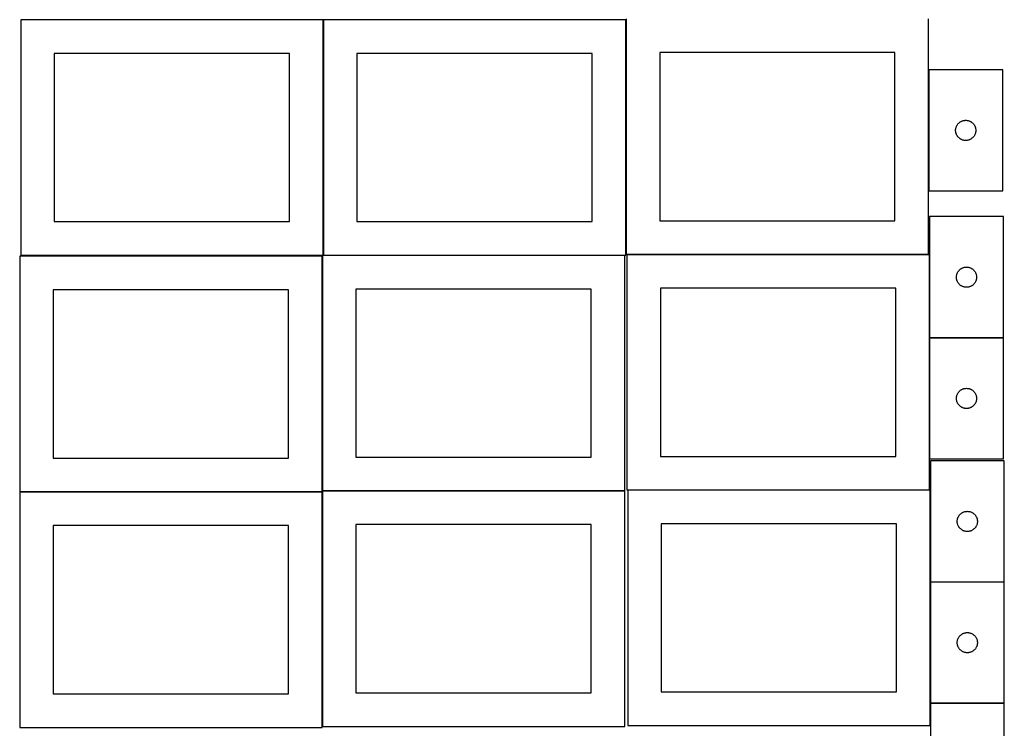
# Model space of a CAD drawing. Header units: millimetres. Extents: x 7 to 1493, y 8 to 2993.
# Tile 2 of 13: x 7 to 1471, y 1060 to 2113. Entities that reach past the tile are written whole.
import ezdxf

# ---------------------------------------------------------------- set-up
doc = ezdxf.new("R2010")
doc.units = ezdxf.units.MM
doc.layers.add('COMMON', color=5, linetype='CONTINUOUS', true_color=0x0000ff)
doc.layers.add('CUT', color=7, linetype='CONTINUOUS', true_color=0x000000)

msp = doc.modelspace()

# ---------------------------------------------------------------- linework, layer by layer
at = {"layer": 'COMMON'}
for p, q in [((458.10668, 1762.823825), (458.10668, 2112.823825)), ((908.306681, 1764.148605), (908.306681, 2112.823825)), ((1358.506681, 2038.456357), (1358.506681, 1858.456357)), ((456.624736, 1412.623824), (456.624736, 1761.299045)), ((906.724736, 1762.723825), (458.20668, 1762.723825)), ((1358.406681, 1764.048605), (909.574234, 1764.048605)), ((1359.674234, 1763.948604), (1359.674234, 1640.247744)), ((1359.674234, 1640.047743), (1359.674234, 1460.047743)), ((1469.774235, 1640.147744), (1359.774235, 1640.147744)), ((456.524735, 1411.199045), (6.524735, 1411.199045)), ((456.624736, 1062.423823), (456.624736, 1411.099044)), ((906.724736, 1412.523824), (456.724736, 1412.523824)), ((1359.574234, 1413.848604), (910.812424, 1413.848604)), ((1360.912424, 1413.748603), (1360.912424, 1277.198183)), ((1360.912424, 1276.998182), (1360.912424, 1096.998182)), ((1471.012425, 1277.098183), (1361.012425, 1277.098183)), ((1360.912424, 1096.798181), (1360.912424, 1063.748603)), ((1471.012425, 1096.898182), (1361.012425, 1096.898182))]:
    msp.add_line(p, q, dxfattribs=at)
at = {"layer": 'CUT'}
for p, q in [((458.006679, 2112.823825), (8.006679, 2112.823825)), ((8.006679, 2112.823825), (8.006679, 1762.823825)), ((458.006679, 1762.823825), (458.006679, 2112.823825)), ((908.20668, 2112.823825), (458.20668, 2112.823825)), ((458.20668, 2112.823825), (458.20668, 1762.823825)), ((908.20668, 1762.823825), (908.20668, 2112.823825)), ((908.406681, 2114.148605), (908.406681, 1764.148605)), ((1358.406681, 1764.148605), (1358.406681, 2114.148605)), ((408.006679, 2062.823825), (58.006679, 2062.823825)), ((58.006679, 2062.823825), (58.006679, 1812.823825)), ((408.006679, 1812.823825), (408.006679, 2062.823825)), ((858.20668, 2062.823825), (508.20668, 2062.823825)), ((508.20668, 2062.823825), (508.20668, 1812.823825)), ((858.20668, 1812.823825), (858.20668, 2062.823825)), ((1308.406681, 2064.148605), (958.406681, 2064.148605)), ((958.406681, 2064.148605), (958.406681, 1814.148605)), ((1308.406681, 1814.148605), (1308.406681, 2064.148605)), ((1358.606682, 2038.456357), (1358.606682, 1858.456357)), ((1468.606682, 2038.456357), (1358.606682, 2038.456357)), ((1468.606682, 1858.456357), (1468.606682, 2038.456357)), ((1407.599874, 1962.201111), (1408.315401, 1962.492109)), ((1408.315401, 1962.492109), (1409.04496, 1962.745888)), ((1409.04496, 1962.745888), (1409.786616, 1962.961773)), ((1409.786616, 1962.961773), (1410.538401, 1963.139192)), ((1410.538401, 1963.139192), (1411.298324, 1963.277675)), ((1411.298324, 1963.277675), (1412.064367, 1963.376855)), ((1412.064367, 1963.376855), (1412.834501, 1963.436468)), ((1412.834501, 1963.436468), (1413.606682, 1963.456357)), ((1413.606682, 1963.456357), (1414.378864, 1963.436468)), ((1414.378864, 1963.436468), (1415.148997, 1963.376855)), ((1415.148997, 1963.376855), (1415.915041, 1963.277675)), ((1415.915041, 1963.277675), (1416.674963, 1963.139192)), ((1416.674963, 1963.139192), (1417.426749, 1962.961773)), ((1417.426749, 1962.961773), (1418.168405, 1962.745888)), ((1418.168405, 1962.745888), (1418.897964, 1962.492109)), ((1418.897964, 1962.492109), (1419.613491, 1962.201111)), ((1398.611655, 1948.842576), (1398.65142, 1949.613989)), ((1398.611655, 1948.070138), (1398.611655, 1948.842576)), ((1398.65142, 1947.298725), (1398.611655, 1948.070138)), ((1398.65142, 1949.613989), (1398.730842, 1950.382332)), ((1398.730842, 1950.382332), (1398.849713, 1951.145568)), ((1398.849713, 1951.145568), (1399.007717, 1951.901673)), ((1399.007717, 1951.901673), (1399.204434, 1952.648642)), ((1399.204434, 1952.648642), (1399.439344, 1953.384493)), ((1399.439344, 1953.384493), (1399.711823, 1954.107275)), ((1399.711823, 1954.107275), (1400.021148, 1954.815073)), ((1400.021148, 1954.815073), (1400.3665, 1955.506008)), ((1400.3665, 1955.506008), (1400.746963, 1956.178249)), ((1400.746963, 1956.178249), (1401.161527, 1956.830013)), ((1401.161527, 1956.830013), (1401.609094, 1957.459571)), ((1401.609094, 1957.459571), (1402.088476, 1958.065255)), ((1402.088476, 1958.065255), (1402.598402, 1958.645457)), ((1402.598402, 1958.645457), (1403.13752, 1959.19864)), ((1403.13752, 1959.19864), (1403.704401, 1959.723336)), ((1403.704401, 1959.723336), (1404.29754, 1960.218154)), ((1404.29754, 1960.218154), (1404.915366, 1960.681782)), ((1404.915366, 1960.681782), (1405.556239, 1961.11299)), ((1405.556239, 1961.11299), (1406.218461, 1961.510636)), ((1406.218461, 1961.510636), (1406.900276, 1961.873663)), ((1406.900276, 1961.873663), (1407.599874, 1962.201111)), ((1419.613491, 1962.201111), (1420.313089, 1961.873663)), ((1420.313089, 1961.873663), (1420.994903, 1961.510636)), ((1420.994903, 1961.510636), (1421.657125, 1961.11299)), ((1421.657125, 1961.11299), (1422.297999, 1960.681782)), ((1422.297999, 1960.681782), (1422.915825, 1960.218154)), ((1422.915825, 1960.218154), (1423.508964, 1959.723336)), ((1423.508964, 1959.723336), (1424.075845, 1959.19864)), ((1424.075845, 1959.19864), (1424.614963, 1958.645457)), ((1424.614963, 1958.645457), (1425.124889, 1958.065255)), ((1425.124889, 1958.065255), (1425.604271, 1957.459571)), ((1425.604271, 1957.459571), (1426.051838, 1956.830013)), ((1426.051838, 1956.830013), (1426.466402, 1956.178249)), ((1426.466402, 1956.178249), (1426.846864, 1955.506008)), ((1426.846864, 1955.506008), (1427.192216, 1954.815073)), ((1427.192216, 1954.815073), (1427.501542, 1954.107275)), ((1427.501542, 1954.107275), (1427.774021, 1953.384493)), ((1427.774021, 1953.384493), (1428.008931, 1952.648642)), ((1428.008931, 1952.648642), (1428.205648, 1951.901673)), ((1428.205648, 1951.901673), (1428.363652, 1951.145568)), ((1428.363652, 1951.145568), (1428.482523, 1950.382332)), ((1428.482523, 1950.382332), (1428.561945, 1949.613989)), ((1428.561945, 1949.613989), (1428.601709, 1948.842576)), ((1428.601709, 1948.070138), (1428.561945, 1947.298725)), ((1428.601709, 1948.842576), (1428.601709, 1948.070138)), ((1398.730842, 1946.530382), (1398.65142, 1947.298725)), ((1398.849713, 1945.767146), (1398.730842, 1946.530382)), ((1399.007717, 1945.011041), (1398.849713, 1945.767146)), ((1399.204434, 1944.264073), (1399.007717, 1945.011041)), ((1399.439344, 1943.528221), (1399.204434, 1944.264073)), ((1399.711823, 1942.805439), (1399.439344, 1943.528221)), ((1400.021148, 1942.097641), (1399.711823, 1942.805439)), ((1400.3665, 1941.406706), (1400.021148, 1942.097641)), ((1400.746963, 1940.734465), (1400.3665, 1941.406706)), ((1401.161527, 1940.082701), (1400.746963, 1940.734465)), ((1401.609094, 1939.453143), (1401.161527, 1940.082701)), ((1402.088476, 1938.847459), (1401.609094, 1939.453143)), ((1402.598402, 1938.267257), (1402.088476, 1938.847459)), ((1403.13752, 1937.714074), (1402.598402, 1938.267257)), ((1403.704401, 1937.189378), (1403.13752, 1937.714074)), ((1404.29754, 1936.69456), (1403.704401, 1937.189378)), ((1404.915366, 1936.230932), (1404.29754, 1936.69456)), ((1405.556239, 1935.799724), (1404.915366, 1936.230932)), ((1406.218461, 1935.402078), (1405.556239, 1935.799724)), ((1406.900276, 1935.039051), (1406.218461, 1935.402078)), ((1407.599874, 1934.711603), (1406.900276, 1935.039051)), ((1408.315401, 1934.420605), (1407.599874, 1934.711603)), ((1409.04496, 1934.166826), (1408.315401, 1934.420605)), ((1409.786616, 1933.950941), (1409.04496, 1934.166826)), ((1410.538401, 1933.773522), (1409.786616, 1933.950941)), ((1411.298324, 1933.635039), (1410.538401, 1933.773522)), ((1412.064367, 1933.535859), (1411.298324, 1933.635039)), ((1412.834501, 1933.476246), (1412.064367, 1933.535859)), ((1413.606682, 1933.456357), (1412.834501, 1933.476246)), ((1414.378864, 1933.476246), (1413.606682, 1933.456357)), ((1415.148997, 1933.535859), (1414.378864, 1933.476246)), ((1415.915041, 1933.635039), (1415.148997, 1933.535859)), ((1416.674963, 1933.773522), (1415.915041, 1933.635039)), ((1417.426749, 1933.950941), (1416.674963, 1933.773522)), ((1418.168405, 1934.166826), (1417.426749, 1933.950941)), ((1418.897964, 1934.420605), (1418.168405, 1934.166826)), ((1419.613491, 1934.711603), (1418.897964, 1934.420605)), ((1420.313089, 1935.039051), (1419.613491, 1934.711603)), ((1420.994903, 1935.402078), (1420.313089, 1935.039051)), ((1421.657125, 1935.799724), (1420.994903, 1935.402078)), ((1422.297999, 1936.230932), (1421.657125, 1935.799724)), ((1422.915825, 1936.69456), (1422.297999, 1936.230932)), ((1423.508964, 1937.189378), (1422.915825, 1936.69456)), ((1424.075845, 1937.714074), (1423.508964, 1937.189378)), ((1424.614963, 1938.267257), (1424.075845, 1937.714074)), ((1425.124889, 1938.847459), (1424.614963, 1938.267257)), ((1425.604271, 1939.453143), (1425.124889, 1938.847459)), ((1426.051838, 1940.082701), (1425.604271, 1939.453143)), ((1426.466402, 1940.734465), (1426.051838, 1940.082701)), ((1426.846864, 1941.406706), (1426.466402, 1940.734465)), ((1427.192216, 1942.097641), (1426.846864, 1941.406706)), ((1427.501542, 1942.805439), (1427.192216, 1942.097641)), ((1427.774021, 1943.528221), (1427.501542, 1942.805439)), ((1428.008931, 1944.264073), (1427.774021, 1943.528221)), ((1428.205648, 1945.011041), (1428.008931, 1944.264073)), ((1428.363652, 1945.767146), (1428.205648, 1945.011041)), ((1428.482523, 1946.530382), (1428.363652, 1945.767146)), ((1428.561945, 1947.298725), (1428.482523, 1946.530382)), ((1358.606682, 1858.456357), (1468.606682, 1858.456357)), ((1469.774235, 1820.247744), (1359.774235, 1820.247744)), ((1359.774235, 1820.247744), (1359.774235, 1640.247744)), ((1469.774235, 1640.247744), (1469.774235, 1820.247744)), ((58.006679, 1812.823825), (408.006679, 1812.823825)), ((508.20668, 1812.823825), (858.20668, 1812.823825)), ((958.406681, 1814.148605), (1308.406681, 1814.148605)), ((456.524735, 1761.299045), (6.524735, 1761.299045)), ((6.524735, 1761.299045), (6.524735, 1411.299045)), ((8.006679, 1762.823825), (458.006679, 1762.823825)), ((456.524735, 1411.299045), (456.524735, 1761.299045)), ((906.724736, 1762.623824), (456.724736, 1762.623824)), ((456.724736, 1762.623824), (456.724736, 1412.623824)), ((458.20668, 1762.823825), (908.20668, 1762.823825)), ((906.724736, 1412.623824), (906.724736, 1762.623824)), ((908.406681, 1764.148605), (1358.406681, 1764.148605)), ((1359.574234, 1763.948604), (909.574234, 1763.948604)), ((909.574234, 1763.948604), (909.574234, 1413.948604)), ((1359.574234, 1413.948604), (1359.574234, 1763.948604)), ((1406.082919, 1742.473169), (1406.723792, 1742.904377)), ((1406.723792, 1742.904377), (1407.386014, 1743.302022)), ((1407.386014, 1743.302022), (1408.067828, 1743.66505)), ((1408.067828, 1743.66505), (1408.767427, 1743.992497)), ((1408.767427, 1743.992497), (1409.482954, 1744.283496)), ((1409.482954, 1744.283496), (1410.212513, 1744.537274)), ((1410.212513, 1744.537274), (1410.954168, 1744.75316)), ((1410.954168, 1744.75316), (1411.705954, 1744.930579)), ((1411.705954, 1744.930579), (1412.465876, 1745.069062)), ((1412.465876, 1745.069062), (1413.23192, 1745.168242)), ((1413.23192, 1745.168242), (1414.002054, 1745.227855)), ((1414.002054, 1745.227855), (1414.774235, 1745.247744)), ((1414.774235, 1745.247744), (1415.546416, 1745.227855)), ((1415.546416, 1745.227855), (1416.31655, 1745.168242)), ((1416.31655, 1745.168242), (1417.082594, 1745.069062)), ((1417.082594, 1745.069062), (1417.842516, 1744.930579)), ((1417.842516, 1744.930579), (1418.594302, 1744.75316)), ((1418.594302, 1744.75316), (1419.335958, 1744.537274)), ((1419.335958, 1744.537274), (1420.065516, 1744.283496)), ((1420.065516, 1744.283496), (1420.781044, 1743.992497)), ((1420.781044, 1743.992497), (1421.480642, 1743.66505)), ((1421.480642, 1743.66505), (1422.162456, 1743.302022)), ((1422.162456, 1743.302022), (1422.824678, 1742.904377)), ((1422.824678, 1742.904377), (1423.465552, 1742.473169)), ((1399.779208, 1730.633962), (1399.818972, 1731.405376)), ((1399.779208, 1729.861525), (1399.779208, 1730.633962)), ((1399.818972, 1729.090112), (1399.779208, 1729.861525)), ((1399.818972, 1731.405376), (1399.898395, 1732.173719)), ((1399.898395, 1728.321768), (1399.818972, 1729.090112)), ((1399.898395, 1732.173719), (1400.017266, 1732.936955)), ((1400.017266, 1727.558532), (1399.898395, 1728.321768)), ((1400.017266, 1732.936955), (1400.17527, 1733.69306)), ((1400.17527, 1733.69306), (1400.371987, 1734.440028)), ((1400.371987, 1734.440028), (1400.606897, 1735.175879)), ((1400.606897, 1735.175879), (1400.879376, 1735.898662)), ((1400.879376, 1735.898662), (1401.188701, 1736.60646)), ((1401.188701, 1736.60646), (1401.534053, 1737.297395)), ((1401.534053, 1737.297395), (1401.914516, 1737.969636)), ((1401.914516, 1737.969636), (1402.32908, 1738.6214)), ((1402.32908, 1738.6214), (1402.776646, 1739.250958)), ((1402.776646, 1739.250958), (1403.256028, 1739.856641)), ((1403.256028, 1739.856641), (1403.765955, 1740.436844)), ((1403.765955, 1740.436844), (1404.305073, 1740.990027)), ((1404.305073, 1740.990027), (1404.871953, 1741.514723)), ((1404.871953, 1741.514723), (1405.465093, 1742.009541)), ((1405.465093, 1742.009541), (1406.082919, 1742.473169)), ((1423.465552, 1742.473169), (1424.083377, 1742.009541)), ((1424.083377, 1742.009541), (1424.676517, 1741.514723)), ((1424.676517, 1741.514723), (1425.243397, 1740.990027)), ((1425.243397, 1740.990027), (1425.782516, 1740.436844)), ((1425.782516, 1740.436844), (1426.292442, 1739.856641)), ((1426.292442, 1739.856641), (1426.771824, 1739.250958)), ((1426.771824, 1739.250958), (1427.21939, 1738.6214)), ((1427.21939, 1738.6214), (1427.633955, 1737.969636)), ((1427.633955, 1737.969636), (1428.014417, 1737.297395)), ((1428.014417, 1737.297395), (1428.359769, 1736.60646)), ((1428.359769, 1736.60646), (1428.669095, 1735.898662)), ((1428.669095, 1735.898662), (1428.941574, 1735.175879)), ((1428.941574, 1735.175879), (1429.176483, 1734.440028)), ((1429.176483, 1734.440028), (1429.373201, 1733.69306)), ((1429.373201, 1733.69306), (1429.531204, 1732.936955)), ((1429.531204, 1732.936955), (1429.650075, 1732.173719)), ((1429.650075, 1728.321768), (1429.531204, 1727.558532)), ((1429.650075, 1732.173719), (1429.729498, 1731.405376)), ((1429.729498, 1729.090112), (1429.650075, 1728.321768)), ((1429.729498, 1731.405376), (1429.769262, 1730.633962)), ((1429.769262, 1729.861525), (1429.729498, 1729.090112)), ((1429.769262, 1730.633962), (1429.769262, 1729.861525)), ((1309.574234, 1713.948604), (959.574234, 1713.948604)), ((959.574234, 1713.948604), (959.574234, 1463.948604)), ((1309.574234, 1463.948604), (1309.574234, 1713.948604)), ((1400.17527, 1726.802428), (1400.017266, 1727.558532)), ((1400.371987, 1726.055459), (1400.17527, 1726.802428)), ((1400.606897, 1725.319608), (1400.371987, 1726.055459)), ((1400.879376, 1724.596825), (1400.606897, 1725.319608)), ((1401.188701, 1723.889028), (1400.879376, 1724.596825)), ((1401.534053, 1723.198093), (1401.188701, 1723.889028)), ((1401.914516, 1722.525852), (1401.534053, 1723.198093)), ((1402.32908, 1721.874088), (1401.914516, 1722.525852)), ((1402.776646, 1721.244529), (1402.32908, 1721.874088)), ((1403.256028, 1720.638846), (1402.776646, 1721.244529)), ((1403.765955, 1720.058644), (1403.256028, 1720.638846)), ((1404.305073, 1719.505461), (1403.765955, 1720.058644)), ((1404.871953, 1718.980765), (1404.305073, 1719.505461)), ((1405.465093, 1718.485947), (1404.871953, 1718.980765)), ((1406.082919, 1718.022319), (1405.465093, 1718.485947)), ((1406.723792, 1717.59111), (1406.082919, 1718.022319)), ((1407.386014, 1717.193465), (1406.723792, 1717.59111)), ((1408.067828, 1716.830437), (1407.386014, 1717.193465)), ((1408.767427, 1716.50299), (1408.067828, 1716.830437)), ((1409.482954, 1716.211991), (1408.767427, 1716.50299)), ((1410.212513, 1715.958213), (1409.482954, 1716.211991)), ((1410.954168, 1715.742328), (1410.212513, 1715.958213)), ((1411.705954, 1715.564908), (1410.954168, 1715.742328)), ((1412.465876, 1715.426425), (1411.705954, 1715.564908)), ((1413.23192, 1715.327246), (1412.465876, 1715.426425)), ((1414.002054, 1715.267632), (1413.23192, 1715.327246)), ((1414.774235, 1715.247744), (1414.002054, 1715.267632)), ((1415.546416, 1715.267632), (1414.774235, 1715.247744)), ((1416.31655, 1715.327246), (1415.546416, 1715.267632)), ((1417.082594, 1715.426425), (1416.31655, 1715.327246)), ((1417.842516, 1715.564908), (1417.082594, 1715.426425)), ((1418.594302, 1715.742328), (1417.842516, 1715.564908)), ((1419.335958, 1715.958213), (1418.594302, 1715.742328)), ((1420.065516, 1716.211991), (1419.335958, 1715.958213)), ((1420.781044, 1716.50299), (1420.065516, 1716.211991)), ((1421.480642, 1716.830437), (1420.781044, 1716.50299)), ((1422.162456, 1717.193465), (1421.480642, 1716.830437)), ((1422.824678, 1717.59111), (1422.162456, 1717.193465)), ((1423.465552, 1718.022319), (1422.824678, 1717.59111)), ((1424.083377, 1718.485947), (1423.465552, 1718.022319)), ((1424.676517, 1718.980765), (1424.083377, 1718.485947)), ((1425.243397, 1719.505461), (1424.676517, 1718.980765)), ((1425.782516, 1720.058644), (1425.243397, 1719.505461)), ((1426.292442, 1720.638846), (1425.782516, 1720.058644)), ((1426.771824, 1721.244529), (1426.292442, 1720.638846)), ((1427.21939, 1721.874088), (1426.771824, 1721.244529)), ((1427.633955, 1722.525852), (1427.21939, 1721.874088)), ((1428.014417, 1723.198093), (1427.633955, 1722.525852)), ((1428.359769, 1723.889028), (1428.014417, 1723.198093)), ((1428.669095, 1724.596825), (1428.359769, 1723.889028)), ((1428.941574, 1725.319608), (1428.669095, 1724.596825)), ((1429.176483, 1726.055459), (1428.941574, 1725.319608)), ((1429.373201, 1726.802428), (1429.176483, 1726.055459)), ((1429.531204, 1727.558532), (1429.373201, 1726.802428)), ((406.524735, 1711.299045), (56.524735, 1711.299045)), ((56.524735, 1711.299045), (56.524735, 1461.299045)), ((406.524735, 1461.299045), (406.524735, 1711.299045)), ((856.724736, 1712.623824), (506.724736, 1712.623824)), ((506.724736, 1712.623824), (506.724736, 1462.623824)), ((856.724736, 1462.623824), (856.724736, 1712.623824)), ((1359.774235, 1640.247744), (1469.774235, 1640.247744)), ((1469.774235, 1640.047743), (1359.774235, 1640.047743)), ((1359.774235, 1640.047743), (1359.774235, 1460.047743)), ((1469.774235, 1460.047743), (1469.774235, 1640.047743)), ((1399.898395, 1551.973718), (1400.017266, 1552.736954)), ((1400.017266, 1552.736954), (1400.17527, 1553.493059)), ((1400.17527, 1553.493059), (1400.371987, 1554.240027)), ((1400.371987, 1554.240027), (1400.606897, 1554.975878)), ((1400.606897, 1554.975878), (1400.879376, 1555.698661)), ((1400.879376, 1555.698661), (1401.188701, 1556.406459)), ((1401.188701, 1556.406459), (1401.534053, 1557.097394)), ((1401.534053, 1557.097394), (1401.914516, 1557.769635)), ((1401.914516, 1557.769635), (1402.32908, 1558.421399)), ((1402.32908, 1558.421399), (1402.776646, 1559.050957)), ((1402.776646, 1559.050957), (1403.256028, 1559.65664)), ((1403.256028, 1559.65664), (1403.765955, 1560.236843)), ((1403.765955, 1560.236843), (1404.305073, 1560.790026)), ((1404.305073, 1560.790026), (1404.871953, 1561.314722)), ((1404.871953, 1561.314722), (1405.465093, 1561.80954)), ((1405.465093, 1561.80954), (1406.082919, 1562.273168)), ((1406.082919, 1562.273168), (1406.723792, 1562.704376)), ((1406.723792, 1562.704376), (1407.386014, 1563.102021)), ((1407.386014, 1563.102021), (1408.067828, 1563.465049)), ((1408.067828, 1563.465049), (1408.767427, 1563.792496)), ((1408.767427, 1563.792496), (1409.482954, 1564.083495)), ((1409.482954, 1564.083495), (1410.212513, 1564.337273)), ((1410.212513, 1564.337273), (1410.954168, 1564.553159)), ((1410.954168, 1564.553159), (1411.705954, 1564.730578)), ((1411.705954, 1564.730578), (1412.465876, 1564.869061)), ((1412.465876, 1564.869061), (1413.23192, 1564.968241)), ((1413.23192, 1564.968241), (1414.002054, 1565.027854)), ((1414.002054, 1565.027854), (1414.774235, 1565.047743)), ((1414.774235, 1565.047743), (1415.546416, 1565.027854)), ((1415.546416, 1565.027854), (1416.31655, 1564.968241)), ((1416.31655, 1564.968241), (1417.082594, 1564.869061)), ((1417.082594, 1564.869061), (1417.842516, 1564.730578)), ((1417.842516, 1564.730578), (1418.594302, 1564.553159)), ((1418.594302, 1564.553159), (1419.335958, 1564.337273)), ((1419.335958, 1564.337273), (1420.065516, 1564.083495)), ((1420.065516, 1564.083495), (1420.781044, 1563.792496)), ((1420.781044, 1563.792496), (1421.480642, 1563.465049)), ((1421.480642, 1563.465049), (1422.162456, 1563.102021)), ((1422.162456, 1563.102021), (1422.824678, 1562.704376)), ((1422.824678, 1562.704376), (1423.465552, 1562.273168)), ((1423.465552, 1562.273168), (1424.083377, 1561.80954)), ((1424.083377, 1561.80954), (1424.676517, 1561.314722)), ((1424.676517, 1561.314722), (1425.243397, 1560.790026)), ((1425.243397, 1560.790026), (1425.782516, 1560.236843)), ((1425.782516, 1560.236843), (1426.292442, 1559.65664)), ((1426.292442, 1559.65664), (1426.771824, 1559.050957)), ((1426.771824, 1559.050957), (1427.21939, 1558.421399)), ((1427.21939, 1558.421399), (1427.633955, 1557.769635)), ((1427.633955, 1557.769635), (1428.014417, 1557.097394)), ((1428.014417, 1557.097394), (1428.359769, 1556.406459)), ((1428.359769, 1556.406459), (1428.669095, 1555.698661)), ((1428.669095, 1555.698661), (1428.941574, 1554.975878)), ((1428.941574, 1554.975878), (1429.176483, 1554.240027)), ((1429.176483, 1554.240027), (1429.373201, 1553.493059)), ((1429.373201, 1553.493059), (1429.531204, 1552.736954)), ((1429.531204, 1552.736954), (1429.650075, 1551.973718)), ((1399.779208, 1550.433961), (1399.818972, 1551.205375)), ((1399.779208, 1549.661524), (1399.779208, 1550.433961)), ((1399.818972, 1548.890111), (1399.779208, 1549.661524)), ((1399.818972, 1551.205375), (1399.898395, 1551.973718)), ((1399.898395, 1548.121767), (1399.818972, 1548.890111)), ((1400.017266, 1547.358531), (1399.898395, 1548.121767)), ((1400.17527, 1546.602427), (1400.017266, 1547.358531)), ((1400.371987, 1545.855458), (1400.17527, 1546.602427)), ((1400.606897, 1545.119607), (1400.371987, 1545.855458)), ((1400.879376, 1544.396824), (1400.606897, 1545.119607)), ((1401.188701, 1543.689027), (1400.879376, 1544.396824)), ((1401.534053, 1542.998092), (1401.188701, 1543.689027)), ((1401.914516, 1542.325851), (1401.534053, 1542.998092)), ((1402.32908, 1541.674087), (1401.914516, 1542.325851)), ((1402.776646, 1541.044528), (1402.32908, 1541.674087)), ((1403.256028, 1540.438845), (1402.776646, 1541.044528)), ((1403.765955, 1539.858643), (1403.256028, 1540.438845)), ((1404.305073, 1539.30546), (1403.765955, 1539.858643)), ((1404.871953, 1538.780764), (1404.305073, 1539.30546)), ((1405.465093, 1538.285946), (1404.871953, 1538.780764)), ((1406.082919, 1537.822318), (1405.465093, 1538.285946)), ((1406.723792, 1537.391109), (1406.082919, 1537.822318)), ((1423.465552, 1537.822318), (1422.824678, 1537.391109)), ((1424.083377, 1538.285946), (1423.465552, 1537.822318)), ((1424.676517, 1538.780764), (1424.083377, 1538.285946)), ((1425.243397, 1539.30546), (1424.676517, 1538.780764)), ((1425.782516, 1539.858643), (1425.243397, 1539.30546)), ((1426.292442, 1540.438845), (1425.782516, 1539.858643)), ((1426.771824, 1541.044528), (1426.292442, 1540.438845)), ((1427.21939, 1541.674087), (1426.771824, 1541.044528)), ((1427.633955, 1542.325851), (1427.21939, 1541.674087)), ((1428.014417, 1542.998092), (1427.633955, 1542.325851)), ((1428.359769, 1543.689027), (1428.014417, 1542.998092)), ((1428.669095, 1544.396824), (1428.359769, 1543.689027)), ((1428.941574, 1545.119607), (1428.669095, 1544.396824)), ((1429.176483, 1545.855458), (1428.941574, 1545.119607)), ((1429.373201, 1546.602427), (1429.176483, 1545.855458)), ((1429.531204, 1547.358531), (1429.373201, 1546.602427)), ((1429.650075, 1548.121767), (1429.531204, 1547.358531)), ((1429.650075, 1551.973718), (1429.729498, 1551.205375)), ((1429.729498, 1548.890111), (1429.650075, 1548.121767)), ((1429.729498, 1551.205375), (1429.769262, 1550.433961)), ((1429.769262, 1549.661524), (1429.729498, 1548.890111)), ((1429.769262, 1550.433961), (1429.769262, 1549.661524)), ((1407.386014, 1536.993464), (1406.723792, 1537.391109)), ((1408.067828, 1536.630436), (1407.386014, 1536.993464)), ((1408.767427, 1536.302989), (1408.067828, 1536.630436)), ((1409.482954, 1536.01199), (1408.767427, 1536.302989)), ((1410.212513, 1535.758212), (1409.482954, 1536.01199)), ((1410.954168, 1535.542327), (1410.212513, 1535.758212)), ((1411.705954, 1535.364907), (1410.954168, 1535.542327)), ((1412.465876, 1535.226424), (1411.705954, 1535.364907)), ((1413.23192, 1535.127245), (1412.465876, 1535.226424)), ((1414.002054, 1535.067631), (1413.23192, 1535.127245)), ((1414.774235, 1535.047743), (1414.002054, 1535.067631)), ((1415.546416, 1535.067631), (1414.774235, 1535.047743)), ((1416.31655, 1535.127245), (1415.546416, 1535.067631)), ((1417.082594, 1535.226424), (1416.31655, 1535.127245)), ((1417.842516, 1535.364907), (1417.082594, 1535.226424)), ((1418.594302, 1535.542327), (1417.842516, 1535.364907)), ((1419.335958, 1535.758212), (1418.594302, 1535.542327)), ((1420.065516, 1536.01199), (1419.335958, 1535.758212)), ((1420.781044, 1536.302989), (1420.065516, 1536.01199)), ((1421.480642, 1536.630436), (1420.781044, 1536.302989)), ((1422.162456, 1536.993464), (1421.480642, 1536.630436)), ((1422.824678, 1537.391109), (1422.162456, 1536.993464)), ((56.524735, 1461.299045), (406.524735, 1461.299045)), ((506.724736, 1462.623824), (856.724736, 1462.623824)), ((959.574234, 1463.948604), (1309.574234, 1463.948604)), ((1359.774235, 1460.047743), (1469.774235, 1460.047743)), ((1471.012425, 1457.198183), (1361.012425, 1457.198183)), ((1361.012425, 1457.198183), (1361.012425, 1277.198183)), ((1471.012425, 1277.198183), (1471.012425, 1457.198183)), ((6.524735, 1411.299045), (456.524735, 1411.299045)), ((456.524735, 1411.099044), (6.524735, 1411.099044)), ((6.524735, 1411.099044), (6.524735, 1061.099044)), ((456.524735, 1061.099044), (456.524735, 1411.099044)), ((456.724736, 1412.623824), (906.724736, 1412.623824)), ((906.724736, 1412.423823), (456.724736, 1412.423823)), ((456.724736, 1412.423823), (456.724736, 1062.423823)), ((906.724736, 1062.423823), (906.724736, 1412.423823)), ((909.574234, 1413.948604), (1359.574234, 1413.948604)), ((1360.812424, 1413.748603), (910.812424, 1413.748603)), ((910.812424, 1413.748603), (910.812424, 1063.748603)), ((1360.812424, 1063.748603), (1360.812424, 1413.748603)), ((1404.014836, 1376.201397), (1404.494218, 1376.807081)), ((1404.494218, 1376.807081), (1405.004144, 1377.387283)), ((1405.004144, 1377.387283), (1405.543262, 1377.940466)), ((1405.543262, 1377.940466), (1406.110143, 1378.465162)), ((1406.110143, 1378.465162), (1406.703283, 1378.95998)), ((1406.703283, 1378.95998), (1407.321108, 1379.423608)), ((1407.321108, 1379.423608), (1407.961982, 1379.854817)), ((1407.961982, 1379.854817), (1408.624204, 1380.252462)), ((1408.624204, 1380.252462), (1409.306018, 1380.615489)), ((1409.306018, 1380.615489), (1410.005616, 1380.942937)), ((1410.005616, 1380.942937), (1410.721144, 1381.233935)), ((1410.721144, 1381.233935), (1411.450702, 1381.487714)), ((1411.450702, 1381.487714), (1412.192358, 1381.703599)), ((1412.192358, 1381.703599), (1412.944144, 1381.881018)), ((1412.944144, 1381.881018), (1413.704066, 1382.019502)), ((1413.704066, 1382.019502), (1414.47011, 1382.118681)), ((1414.47011, 1382.118681), (1415.240243, 1382.178294)), ((1415.240243, 1382.178294), (1416.012425, 1382.198183)), ((1416.012425, 1382.198183), (1416.784606, 1382.178294)), ((1416.784606, 1382.178294), (1417.55474, 1382.118681)), ((1417.55474, 1382.118681), (1418.320783, 1382.019502)), ((1418.320783, 1382.019502), (1419.080706, 1381.881018)), ((1419.080706, 1381.881018), (1419.832492, 1381.703599)), ((1419.832492, 1381.703599), (1420.574147, 1381.487714)), ((1420.574147, 1381.487714), (1421.303706, 1381.233935)), ((1421.303706, 1381.233935), (1422.019233, 1380.942937)), ((1422.019233, 1380.942937), (1422.718832, 1380.615489)), ((1422.718832, 1380.615489), (1423.400646, 1380.252462)), ((1423.400646, 1380.252462), (1424.062868, 1379.854817)), ((1424.062868, 1379.854817), (1424.703741, 1379.423608)), ((1424.703741, 1379.423608), (1425.321567, 1378.95998)), ((1425.321567, 1378.95998), (1425.914707, 1378.465162)), ((1425.914707, 1378.465162), (1426.481587, 1377.940466)), ((1426.481587, 1377.940466), (1427.020705, 1377.387283)), ((1427.020705, 1377.387283), (1427.530631, 1376.807081)), ((1427.530631, 1376.807081), (1428.010013, 1376.201397)), ((856.724736, 1362.423823), (506.724736, 1362.423823)), ((506.724736, 1362.423823), (506.724736, 1112.423823)), ((856.724736, 1112.423823), (856.724736, 1362.423823)), ((1310.812424, 1363.748603), (960.812424, 1363.748603)), ((960.812424, 1363.748603), (960.812424, 1113.748603)), ((1310.812424, 1113.748603), (1310.812424, 1363.748603)), ((1401.017398, 1367.584402), (1401.057162, 1368.355815)), ((1401.017398, 1366.811964), (1401.017398, 1367.584402)), ((1401.057162, 1366.040551), (1401.017398, 1366.811964)), ((1401.057162, 1368.355815), (1401.136585, 1369.124158)), ((1401.136585, 1365.272208), (1401.057162, 1366.040551)), ((1401.136585, 1369.124158), (1401.255456, 1369.887395)), ((1401.255456, 1364.508972), (1401.136585, 1365.272208)), ((1401.255456, 1369.887395), (1401.413459, 1370.643499)), ((1401.413459, 1363.752867), (1401.255456, 1364.508972)), ((1401.413459, 1370.643499), (1401.610177, 1371.390468)), ((1401.610177, 1363.005899), (1401.413459, 1363.752867)), ((1401.610177, 1371.390468), (1401.845086, 1372.126319)), ((1401.845086, 1362.270047), (1401.610177, 1363.005899)), ((1401.845086, 1372.126319), (1402.117565, 1372.849102)), ((1402.117565, 1361.547265), (1401.845086, 1362.270047)), ((1402.117565, 1372.849102), (1402.426891, 1373.556899)), ((1402.426891, 1373.556899), (1402.772243, 1374.247834)), ((1402.772243, 1374.247834), (1403.152705, 1374.920075)), ((1403.152705, 1374.920075), (1403.56727, 1375.571839)), ((1403.56727, 1375.571839), (1404.014836, 1376.201397)), ((1428.010013, 1376.201397), (1428.45758, 1375.571839)), ((1428.45758, 1375.571839), (1428.872144, 1374.920075)), ((1428.872144, 1374.920075), (1429.252607, 1374.247834)), ((1429.252607, 1374.247834), (1429.597959, 1373.556899)), ((1429.597959, 1373.556899), (1429.907284, 1372.849102)), ((1429.907284, 1372.849102), (1430.179763, 1372.126319)), ((1430.179763, 1362.270047), (1429.907284, 1361.547265)), ((1430.179763, 1372.126319), (1430.414673, 1371.390468)), ((1430.414673, 1363.005899), (1430.179763, 1362.270047)), ((1430.414673, 1371.390468), (1430.61139, 1370.643499)), ((1430.61139, 1363.752867), (1430.414673, 1363.005899)), ((1430.61139, 1370.643499), (1430.769394, 1369.887395)), ((1430.769394, 1364.508972), (1430.61139, 1363.752867)), ((1430.769394, 1369.887395), (1430.888265, 1369.124158)), ((1430.888265, 1365.272208), (1430.769394, 1364.508972)), ((1430.888265, 1369.124158), (1430.967688, 1368.355815)), ((1430.967688, 1366.040551), (1430.888265, 1365.272208)), ((1430.967688, 1368.355815), (1431.007452, 1367.584402)), ((1431.007452, 1366.811964), (1430.967688, 1366.040551)), ((1431.007452, 1367.584402), (1431.007452, 1366.811964)), ((406.524735, 1361.099044), (56.524735, 1361.099044)), ((56.524735, 1361.099044), (56.524735, 1111.099044)), ((406.524735, 1111.099044), (406.524735, 1361.099044)), ((1402.426891, 1360.839467), (1402.117565, 1361.547265)), ((1402.772243, 1360.148532), (1402.426891, 1360.839467)), ((1403.152705, 1359.476291), (1402.772243, 1360.148532)), ((1403.56727, 1358.824527), (1403.152705, 1359.476291)), ((1404.014836, 1358.194969), (1403.56727, 1358.824527)), ((1404.494218, 1357.589285), (1404.014836, 1358.194969)), ((1405.004144, 1357.009083), (1404.494218, 1357.589285)), ((1405.543262, 1356.4559), (1405.004144, 1357.009083)), ((1406.110143, 1355.931204), (1405.543262, 1356.4559)), ((1406.703283, 1355.436386), (1406.110143, 1355.931204)), ((1407.321108, 1354.972758), (1406.703283, 1355.436386)), ((1407.961982, 1354.54155), (1407.321108, 1354.972758)), ((1408.624204, 1354.143905), (1407.961982, 1354.54155)), ((1409.306018, 1353.780877), (1408.624204, 1354.143905)), ((1410.005616, 1353.45343), (1409.306018, 1353.780877)), ((1410.721144, 1353.162431), (1410.005616, 1353.45343)), ((1411.450702, 1352.908652), (1410.721144, 1353.162431)), ((1412.192358, 1352.692767), (1411.450702, 1352.908652)), ((1412.944144, 1352.515348), (1412.192358, 1352.692767)), ((1413.704066, 1352.376865), (1412.944144, 1352.515348)), ((1414.47011, 1352.277685), (1413.704066, 1352.376865)), ((1415.240243, 1352.218072), (1414.47011, 1352.277685)), ((1416.012425, 1352.198183), (1415.240243, 1352.218072)), ((1416.784606, 1352.218072), (1416.012425, 1352.198183)), ((1417.55474, 1352.277685), (1416.784606, 1352.218072)), ((1418.320783, 1352.376865), (1417.55474, 1352.277685)), ((1419.080706, 1352.515348), (1418.320783, 1352.376865)), ((1419.832492, 1352.692767), (1419.080706, 1352.515348)), ((1420.574147, 1352.908652), (1419.832492, 1352.692767)), ((1421.303706, 1353.162431), (1420.574147, 1352.908652)), ((1422.019233, 1353.45343), (1421.303706, 1353.162431)), ((1422.718832, 1353.780877), (1422.019233, 1353.45343)), ((1423.400646, 1354.143905), (1422.718832, 1353.780877)), ((1424.062868, 1354.54155), (1423.400646, 1354.143905)), ((1424.703741, 1354.972758), (1424.062868, 1354.54155)), ((1425.321567, 1355.436386), (1424.703741, 1354.972758)), ((1425.914707, 1355.931204), (1425.321567, 1355.436386)), ((1426.481587, 1356.4559), (1425.914707, 1355.931204)), ((1427.020705, 1357.009083), (1426.481587, 1356.4559)), ((1427.530631, 1357.589285), (1427.020705, 1357.009083)), ((1428.010013, 1358.194969), (1427.530631, 1357.589285)), ((1428.45758, 1358.824527), (1428.010013, 1358.194969)), ((1428.872144, 1359.476291), (1428.45758, 1358.824527)), ((1429.252607, 1360.148532), (1428.872144, 1359.476291)), ((1429.597959, 1360.839467), (1429.252607, 1360.148532)), ((1429.907284, 1361.547265), (1429.597959, 1360.839467)), ((1361.012425, 1277.198183), (1471.012425, 1277.198183)), ((1471.012425, 1276.998182), (1361.012425, 1276.998182)), ((1361.012425, 1276.998182), (1361.012425, 1096.998182)), ((1471.012425, 1096.998182), (1471.012425, 1276.998182)), ((1410.005616, 1200.742936), (1410.721144, 1201.033934)), ((1410.721144, 1201.033934), (1411.450702, 1201.287713)), ((1411.450702, 1201.287713), (1412.192358, 1201.503598)), ((1412.192358, 1201.503598), (1412.944144, 1201.681017)), ((1412.944144, 1201.681017), (1413.704066, 1201.819501)), ((1413.704066, 1201.819501), (1414.47011, 1201.91868)), ((1414.47011, 1201.91868), (1415.240243, 1201.978293)), ((1415.240243, 1201.978293), (1416.012425, 1201.998182)), ((1416.012425, 1201.998182), (1416.784606, 1201.978293)), ((1416.784606, 1201.978293), (1417.55474, 1201.91868)), ((1417.55474, 1201.91868), (1418.320783, 1201.819501)), ((1418.320783, 1201.819501), (1419.080706, 1201.681017)), ((1419.080706, 1201.681017), (1419.832492, 1201.503598)), ((1419.832492, 1201.503598), (1420.574147, 1201.287713)), ((1420.574147, 1201.287713), (1421.303706, 1201.033934)), ((1421.303706, 1201.033934), (1422.019233, 1200.742936)), ((1401.017398, 1187.384401), (1401.057162, 1188.155814)), ((1401.017398, 1186.611963), (1401.017398, 1187.384401)), ((1401.057162, 1185.84055), (1401.017398, 1186.611963)), ((1401.057162, 1188.155814), (1401.136585, 1188.924157)), ((1401.136585, 1188.924157), (1401.255456, 1189.687394)), ((1401.255456, 1189.687394), (1401.413459, 1190.443498)), ((1401.413459, 1190.443498), (1401.610177, 1191.190467)), ((1401.610177, 1191.190467), (1401.845086, 1191.926318)), ((1401.845086, 1191.926318), (1402.117565, 1192.649101)), ((1402.117565, 1192.649101), (1402.426891, 1193.356898)), ((1402.426891, 1193.356898), (1402.772243, 1194.047833)), ((1402.772243, 1194.047833), (1403.152705, 1194.720074)), ((1403.152705, 1194.720074), (1403.56727, 1195.371838)), ((1403.56727, 1195.371838), (1404.014836, 1196.001396)), ((1404.014836, 1196.001396), (1404.494218, 1196.60708)), ((1404.494218, 1196.60708), (1405.004144, 1197.187282)), ((1405.004144, 1197.187282), (1405.543262, 1197.740465)), ((1405.543262, 1197.740465), (1406.110143, 1198.265161)), ((1406.110143, 1198.265161), (1406.703283, 1198.759979)), ((1406.703283, 1198.759979), (1407.321108, 1199.223607)), ((1407.321108, 1199.223607), (1407.961982, 1199.654816)), ((1407.961982, 1199.654816), (1408.624204, 1200.052461)), ((1408.624204, 1200.052461), (1409.306018, 1200.415488)), ((1409.306018, 1200.415488), (1410.005616, 1200.742936)), ((1422.019233, 1200.742936), (1422.718832, 1200.415488)), ((1422.718832, 1200.415488), (1423.400646, 1200.052461)), ((1423.400646, 1200.052461), (1424.062868, 1199.654816)), ((1424.062868, 1199.654816), (1424.703741, 1199.223607)), ((1424.703741, 1199.223607), (1425.321567, 1198.759979)), ((1425.321567, 1198.759979), (1425.914707, 1198.265161)), ((1425.914707, 1198.265161), (1426.481587, 1197.740465)), ((1426.481587, 1197.740465), (1427.020705, 1197.187282)), ((1427.020705, 1197.187282), (1427.530631, 1196.60708)), ((1427.530631, 1196.60708), (1428.010013, 1196.001396)), ((1428.010013, 1196.001396), (1428.45758, 1195.371838)), ((1428.45758, 1195.371838), (1428.872144, 1194.720074)), ((1428.872144, 1194.720074), (1429.252607, 1194.047833)), ((1429.252607, 1194.047833), (1429.597959, 1193.356898)), ((1429.597959, 1193.356898), (1429.907284, 1192.649101)), ((1429.907284, 1192.649101), (1430.179763, 1191.926318)), ((1430.179763, 1191.926318), (1430.414673, 1191.190467)), ((1430.414673, 1191.190467), (1430.61139, 1190.443498)), ((1430.61139, 1190.443498), (1430.769394, 1189.687394)), ((1430.769394, 1189.687394), (1430.888265, 1188.924157)), ((1430.888265, 1188.924157), (1430.967688, 1188.155814)), ((1430.967688, 1188.155814), (1431.007452, 1187.384401)), ((1431.007452, 1186.611963), (1430.967688, 1185.84055)), ((1431.007452, 1187.384401), (1431.007452, 1186.611963)), ((1401.136585, 1185.072207), (1401.057162, 1185.84055)), ((1401.255456, 1184.308971), (1401.136585, 1185.072207)), ((1401.413459, 1183.552866), (1401.255456, 1184.308971)), ((1401.610177, 1182.805898), (1401.413459, 1183.552866)), ((1401.845086, 1182.070046), (1401.610177, 1182.805898)), ((1402.117565, 1181.347264), (1401.845086, 1182.070046)), ((1402.426891, 1180.639466), (1402.117565, 1181.347264)), ((1402.772243, 1179.948531), (1402.426891, 1180.639466)), ((1403.152705, 1179.27629), (1402.772243, 1179.948531)), ((1403.56727, 1178.624526), (1403.152705, 1179.27629)), ((1404.014836, 1177.994968), (1403.56727, 1178.624526)), ((1404.494218, 1177.389284), (1404.014836, 1177.994968)), ((1405.004144, 1176.809082), (1404.494218, 1177.389284)), ((1405.543262, 1176.255899), (1405.004144, 1176.809082)), ((1406.110143, 1175.731203), (1405.543262, 1176.255899)), ((1406.703283, 1175.236385), (1406.110143, 1175.731203)), ((1407.321108, 1174.772757), (1406.703283, 1175.236385)), ((1407.961982, 1174.341549), (1407.321108, 1174.772757)), ((1408.624204, 1173.943904), (1407.961982, 1174.341549)), ((1409.306018, 1173.580876), (1408.624204, 1173.943904)), ((1410.005616, 1173.253429), (1409.306018, 1173.580876)), ((1410.721144, 1172.96243), (1410.005616, 1173.253429)), ((1411.450702, 1172.708651), (1410.721144, 1172.96243)), ((1412.192358, 1172.492766), (1411.450702, 1172.708651)), ((1412.944144, 1172.315347), (1412.192358, 1172.492766)), ((1413.704066, 1172.176864), (1412.944144, 1172.315347)), ((1414.47011, 1172.077684), (1413.704066, 1172.176864)), ((1415.240243, 1172.018071), (1414.47011, 1172.077684)), ((1416.012425, 1171.998182), (1415.240243, 1172.018071)), ((1416.784606, 1172.018071), (1416.012425, 1171.998182)), ((1417.55474, 1172.077684), (1416.784606, 1172.018071)), ((1418.320783, 1172.176864), (1417.55474, 1172.077684)), ((1419.080706, 1172.315347), (1418.320783, 1172.176864)), ((1419.832492, 1172.492766), (1419.080706, 1172.315347)), ((1420.574147, 1172.708651), (1419.832492, 1172.492766)), ((1421.303706, 1172.96243), (1420.574147, 1172.708651)), ((1422.019233, 1173.253429), (1421.303706, 1172.96243)), ((1422.718832, 1173.580876), (1422.019233, 1173.253429)), ((1423.400646, 1173.943904), (1422.718832, 1173.580876)), ((1424.062868, 1174.341549), (1423.400646, 1173.943904)), ((1424.703741, 1174.772757), (1424.062868, 1174.341549)), ((1425.321567, 1175.236385), (1424.703741, 1174.772757)), ((1425.914707, 1175.731203), (1425.321567, 1175.236385)), ((1426.481587, 1176.255899), (1425.914707, 1175.731203)), ((1427.020705, 1176.809082), (1426.481587, 1176.255899)), ((1427.530631, 1177.389284), (1427.020705, 1176.809082)), ((1428.010013, 1177.994968), (1427.530631, 1177.389284)), ((1428.45758, 1178.624526), (1428.010013, 1177.994968)), ((1428.872144, 1179.27629), (1428.45758, 1178.624526)), ((1429.252607, 1179.948531), (1428.872144, 1179.27629)), ((1429.597959, 1180.639466), (1429.252607, 1179.948531)), ((1429.907284, 1181.347264), (1429.597959, 1180.639466)), ((1430.179763, 1182.070046), (1429.907284, 1181.347264)), ((1430.414673, 1182.805898), (1430.179763, 1182.070046)), ((1430.61139, 1183.552866), (1430.414673, 1182.805898)), ((1430.769394, 1184.308971), (1430.61139, 1183.552866)), ((1430.888265, 1185.072207), (1430.769394, 1184.308971)), ((1430.967688, 1185.84055), (1430.888265, 1185.072207)), ((960.812424, 1113.748603), (1310.812424, 1113.748603)), ((56.524735, 1111.099044), (406.524735, 1111.099044)), ((506.724736, 1112.423823), (856.724736, 1112.423823)), ((1361.012425, 1096.998182), (1471.012425, 1096.998182)), ((1471.012425, 1096.798181), (1361.012425, 1096.798181)), ((1361.012425, 1096.798181), (1361.012425, 916.798181)), ((1471.012425, 916.798181), (1471.012425, 1096.798181)), ((6.524735, 1061.099044), (456.524735, 1061.099044)), ((456.724736, 1062.423823), (906.724736, 1062.423823)), ((910.812424, 1063.748603), (1360.812424, 1063.748603))]:
    msp.add_line(p, q, dxfattribs=at)

doc.saveas('drawing.dxf')
